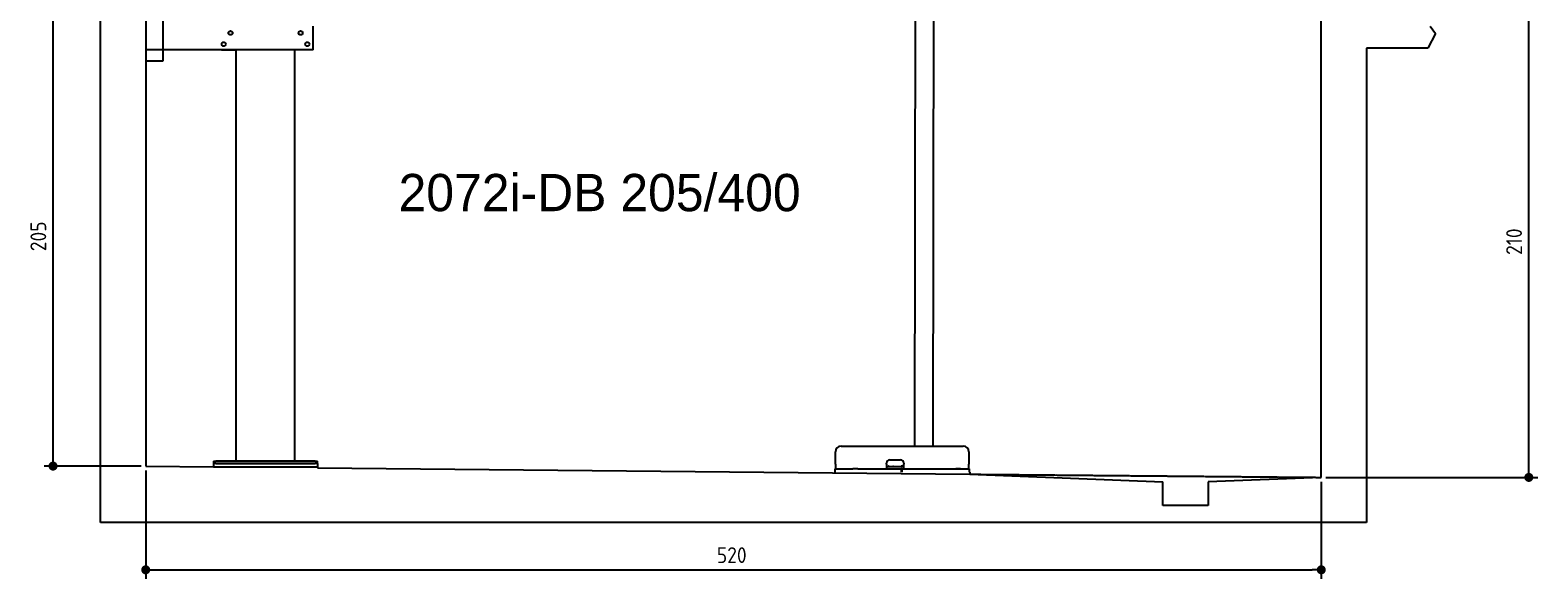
# Model space of a CAD drawing. Extents: x 562 to 7231, y 5567 to 12626.
# Tile 1 of 44: x 562 to 7231, y 5567 to 7995. Entities that reach past the tile are written whole.
import ezdxf

# ---------------------------------------------------------------- set-up
doc = ezdxf.new("R2010")
doc.units = 0
doc.linetypes.add('GEN3', pattern=[6.25, 5, -1.25])
doc.layers.get('0').update_dxf_attribs({"linetype": 'CONTINUOUS'})
doc.layers.get('DEFPOINTS').update_dxf_attribs({"linetype": 'CONTINUOUS'})
for name, color, linetype in [('0___1', 7, 'CONTINUOUS'), ('3', 6, 'GEN3'), ('4', 3, 'CONTINUOUS')]:
    doc.layers.add(name, color=color, linetype=linetype)
doc.styles.get("Standard").update_dxf_attribs({"font": 'ISOCP.SHX'})
doc.styles.add('STANDARD-1', font='txt')
doc.dimstyles.get("Standard").update_dxf_attribs({"dimscale": 5, "dimtxt": 0.18, "dimasz": 0.18, "dimexe": 0.18, "dimexo": 0.0625, "dimgap": 0.09, "dimtad": 0, "dimtih": 1, "dimtoh": 1, "dimzin": 0, "dimcen": 0.09, "dimazin": 3, "dimtfac": 1, "dimtofl": 0, "dimtmove": 0, "dimatfit": 3})

# ---------------------------------------------------------------- blocks, each defined once
blk = doc.blocks.new('PUNKT')
at = {"layer": '4', "color": 0, "linetype": 'BYBLOCK'}
blk.add_line((-0.5, 0), (-1, 0), dxfattribs=at)
at = {"layer": '4', "color": 0, "linetype": 'BYBLOCK', "const_width": 0.5}
blk.add_lwpolyline([(-0.25, 0, 1), (0.25, 0, 1)], format="xyb", close=True, dxfattribs=at)
blk = doc.blocks.new('*U46')
at = {"layer": '4', "color": 2}
blk.add_text('210', height=70, rotation=90, dxfattribs=at).set_placement((7160.9, 7000.3))
blk = doc.blocks.new('*D4')
at = {"layer": '4'}
for p, q in [((6792.8, 8115.9), (7231, 8115.9)), ((7191, 6055.9), (7191, 8075.9)), ((6292.8, 6015.9), (7231, 6015.9))]:
    blk.add_line(p, q, dxfattribs=at)
at = {"layer": 'DEFPOINTS', "color": 0}
for p in [(6772.8, 8115.9), (7191, 8115.9), (6272.8, 6015.9)]:
    blk.add_point(p, dxfattribs=at)
blk.add_blockref('*U46', (0, 0))
at = {"layer": '4', "xscale": 40, "yscale": 40, "zscale": 40}
for p, rotation in [((7191, 8115.9), 90), ((7191, 6015.9), 270)]:
    blk.add_blockref('PUNKT', p, dxfattribs=dict(at, rotation=rotation))
blk = doc.blocks.new('*U18')
at = {"layer": '0___1', "style": 'STANDARD-1'}
blk.add_text('2072i-DB 205/400', height=165, dxfattribs=at).set_placement((2191.2, 7193.9))
blk = doc.blocks.new('*U20')
at = {"layer": '4', "color": 2}
blk.add_text('205', height=70, rotation=90, dxfattribs=at).set_placement((632.8, 7016.8))
blk = doc.blocks.new('*D6')
at = {"layer": '4'}
for p, q in [((2061.8, 8115.9), (622.8, 8115.9)), ((662.8, 6105.9), (662.8, 8075.9)), ((1052.8, 6065.9), (622.8, 6065.9))]:
    blk.add_line(p, q, dxfattribs=at)
at = {"layer": 'DEFPOINTS', "color": 0}
for p in [(662.8, 8115.9), (2081.8, 8115.9), (1072.8, 6065.9)]:
    blk.add_point(p, dxfattribs=at)
blk.add_blockref('*U20', (0, 0))
at = {"layer": '4', "xscale": 40, "yscale": 40, "zscale": 40}
for p, rotation in [((662.8, 8115.9), 90), ((662.8, 6065.9), 270)]:
    blk.add_blockref('PUNKT', p, dxfattribs=dict(at, rotation=rotation))
blk = doc.blocks.new('*U26')
at = {"layer": '4', "color": 2}
blk.add_text('520', height=70, dxfattribs=at).set_placement((3599.2, 5636.8))
blk = doc.blocks.new('*D12')
at = {"layer": '4'}
for p, q in [((1072.8, 6045.9), (1072.8, 5566.8)), ((6272.8, 5995.9), (6272.8, 5566.8)), ((1112.8, 5606.8), (6232.8, 5606.8))]:
    blk.add_line(p, q, dxfattribs=at)
at = {"layer": 'DEFPOINTS', "color": 0}
for p in [(1072.8, 6065.9), (6272.8, 6015.9), (6272.8, 5606.8)]:
    blk.add_point(p, dxfattribs=at)
blk.add_blockref('*U26', (0, 0))
at = {"layer": '4', "xscale": 40, "yscale": 40, "zscale": 40, "rotation": 180}
blk.add_blockref('PUNKT', (1072.8, 5606.8), dxfattribs=at)
at = {"layer": '4', "xscale": 40, "yscale": 40, "zscale": 40}
blk.add_blockref('PUNKT', (6272.8, 5606.8), dxfattribs=at)

msp = doc.modelspace()

# ---------------------------------------------------------------- linework, layer by layer
for p, q in [((872.775, 5815.902), (872.775, 12315.902)), ((1072.775, 12115.902), (1072.775, 6065.902)), ((4477.064, 8174.042), (4474.185, 6153.979)), ((4557.064, 8173.919), (4554.185, 6153.979)), ((6272.775, 6015.902), (6272.775, 8115.902)), ((1147.775, 8063.018), (1147.775, 7858.018)), ((1812.775, 7908.018), (1812.775, 8013.018)), ((6755.252, 8012.821), (6778.313, 7980.371)), ((6778.313, 7980.371), (6743.815, 7915.902)), ((1812.775, 7908.018), (1072.775, 7908.018)), ((1407.775, 7908.018), (1470.775, 7908.018)), ((1472.775, 6088.018), (1472.775, 7908.018)), ((1732.775, 6088.018), (1732.775, 7908.018)), ((1797.775, 7908.018), (1734.775, 7908.018)), ((6743.815, 7915.902), (6472.775, 7915.902)), ((6472.775, 7915.902), (6472.775, 5815.902)), ((1147.775, 7858.018), (1072.775, 7858.018)), ((4149.046, 6153.979), (4689.046, 6153.979)), ((1372.775, 6088.018), (1372.775, 6078.018)), ((1372.775, 6088.018), (1382.775, 6088.018)), ((1372.775, 6078.018), (1372.775, 6063.018)), ((1832.775, 6078.018), (1372.775, 6078.018)), ((1822.775, 6088.018), (1382.775, 6088.018)), ((1382.775, 6078.018), (1822.775, 6078.018)), ((1822.775, 6088.018), (1832.775, 6088.018)), ((1832.775, 6078.018), (1832.775, 6088.018)), ((1832.775, 6078.018), (1832.775, 6063.018)), ((4124.046, 6073.979), (4124.046, 6128.979)), ((4124.046, 6073.979), (4124.046, 6053.979)), ((4350.046, 6073.979), (4350.046, 6078.979)), ((4350.046, 6073.979), (4350.046, 6053.979)), ((4365.046, 6093.979), (4411.046, 6093.979)), ((4426.046, 6078.979), (4426.046, 6073.979)), ((4426.046, 6053.979), (4426.046, 6073.979)), ((4714.046, 6128.979), (4714.046, 6073.979)), ((4714.046, 6053.979), (4714.046, 6073.979)), ((1072.775, 6065.902), (1372.775, 6063.018)), ((1372.775, 6063.018), (1832.775, 6063.018)), ((1832.775, 6063.018), (1832.775, 6058.594)), ((1832.775, 6058.594), (4717.775, 6030.854)), ((4121.546, 6053.979), (4131.546, 6053.979)), ((4121.546, 6053.979), (4121.546, 6038.979)), ((4131.546, 6053.979), (4178.005, 6053.979)), ((4178.005, 6053.979), (4187.588, 6053.979)), ((4187.588, 6053.979), (4200.649, 6053.979)), ((4222.443, 6053.979), (4200.649, 6053.979)), ((4222.443, 6053.979), (4235.504, 6053.979)), ((4235.504, 6053.979), (4245.087, 6053.979)), ((4245.087, 6053.979), (4405.546, 6053.979)), ((4352.046, 6063.979), (4350.046, 6063.979)), ((4352.046, 6063.979), (4424.046, 6063.979)), ((4405.546, 6053.979), (4415.546, 6053.979)), ((4417.546, 6053.979), (4415.546, 6053.979)), ((4415.546, 6038.979), (4415.546, 6053.979)), ((4416.046, 6065.979), (4417.046, 6065.979)), ((4426.046, 6065.979), (4417.046, 6065.979)), ((4417.546, 6053.979), (4427.546, 6053.979)), ((4417.546, 6053.979), (4417.546, 6038.979)), ((4423.046, 6065.979), (4423.046, 6064.979)), ((4423.046, 6063.979), (4423.046, 6064.979)), ((4426.046, 6063.979), (4424.046, 6063.979)), ((4427.546, 6053.979), (4633.005, 6053.979)), ((4577.443, 6053.979), (4590.504, 6053.979)), ((4590.504, 6053.979), (4600.087, 6053.979)), ((4600.087, 6053.979), (4706.546, 6053.979)), ((4633.005, 6053.979), (4642.588, 6053.979)), ((4642.588, 6053.979), (4655.649, 6053.979)), ((4677.443, 6053.979), (4655.649, 6053.979)), ((4706.546, 6053.979), (4716.546, 6053.979)), ((4716.546, 6038.979), (4716.546, 6053.979)), ((4717.775, 6038.979), (4717.775, 6029.893)), ((4717.775, 6029.893), (5572.775, 5995.814)), ((6272.775, 6015.902), (5772.321, 5995.814)), ((5572.775, 5890.902), (5572.775, 5995.814)), ((5772.321, 5995.814), (5772.775, 5890.902)), ((5772.775, 5890.902), (5572.775, 5890.902)), ((6472.775, 5815.902), (872.775, 5815.902))]:
    msp.add_line(p, q)
for centre in [(1417.775, 7933.018), (1447.775, 7983.018), (1757.775, 7983.018), (1787.775, 7933.018)]:
    msp.add_circle(centre, 9)
for centre, radius, start, end in [((4149.046, 6128.979), 25, 90, 180), ((4689.046, 6128.979), 25, 0, 90), ((4365.046, 6078.979), 15, 90, 180), ((4411.046, 6078.979), 15, 0, 90), ((4357.314, 6064.979), 1, 270, 330), ((4359.046, 6063.979), 1, 0, 150), ((4379.046, 6063.979), 1, 30, 180), ((4380.778, 6064.979), 1, 210, 270), ((4414.046, 6064.979), 1, 270, 0), ((4416.046, 6064.979), 1, 90, 180)]:
    msp.add_arc(centre, radius, start, end)
at = {"layer": '3'}
msp.add_line((4717.775, 6029.893), (6272.775, 6015.902), dxfattribs=at)

# ---------------------------------------------------------------- block references
msp.add_blockref('*U18', (0, 0))

# ---------------------------------------------------------------- dimensions: what is measured, and where the dimension line sits
at = {"layer": '4'}
for base, p1, p2, picture, middle in [((662.772, 8115.902), (1072.775, 6065.902), (2081.844, 8115.902), '*D6', (597.765, 7090.902)), ((7190.953, 8115.902), (6272.775, 6015.902), (6772.775, 8115.902), '*D4', (7125.946, 7065.902))]:
    dim = msp.add_linear_dim(base=base, p1=p1, p2=p2, angle=90, dimstyle='Standard', dxfattribs=at)
    dim.commit()
    dim.dimension.update_dxf_attribs({"geometry": picture, "text_midpoint": middle})
dim = msp.add_linear_dim(base=(6272.775, 5606.807), p1=(1072.775, 6065.902), p2=(6272.775, 6015.902), dimstyle='Standard', dxfattribs=at)
dim.commit()
dim.dimension.update_dxf_attribs({"geometry": '*D12', "text_midpoint": (3672.775, 5671.814)})

doc.saveas('drawing.dxf')
